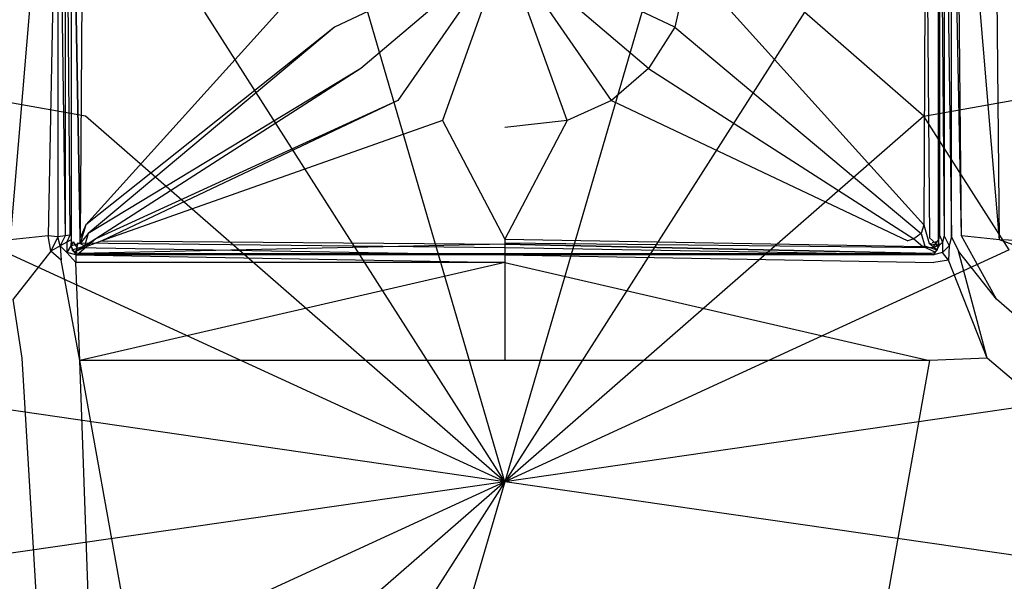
# Model space of a CAD drawing. Extents: x 0 to 1.7, y -0.9 to 0.
# Tile 4 of 8: x 0.74 to 0.96, y -0.24 to -0.11. Entities that reach past the tile are written whole.
import ezdxf

# ---------------------------------------------------------------- set-up
doc = ezdxf.new("R2010")
doc.units = 0
doc.layers.add('L0_ABDCKG_ABLAUF_N_UDA1790ARA24', color=7, linetype='CONTINUOUS')
doc.layers.add('L1_WANNE_N_UDA1790ARA248V___0__', color=7, linetype='CONTINUOUS')

msp = doc.modelspace()

# ---------------------------------------------------------------- linework, layer by layer
at = {"layer": 'L0_ABDCKG_ABLAUF_N_UDA1790ARA24', "color": 8}
for points, invisible_edges in [([(0.755333, -0.160847, 0.039604), (0.753333, -0.05076, 0.037604), (0.753332, -0.162588, 0.037604), (0.755333, -0.160847, 0.039604)], 14), ([(0.753332, -0.050807, 0.035769), (0.753332, -0.162588, 0.037604), (0.753333, -0.05076, 0.037604), (0.753332, -0.050807, 0.035769)], 14), ([(0.753332, -0.162588, 0.037604), (0.753332, -0.050807, 0.035769), (0.753332, -0.162603, 0.035769), (0.753332, -0.162588, 0.037604)], 13), ([(0.753333, -0.05076, 0.037604), (0.755333, -0.160847, 0.039604), (0.755122, -0.05076, 0.039604), (0.753333, -0.05076, 0.037604)], 14), ([(0.755333, -0.160847, 0.039604), (0.75611, -0.056164, 0.039604), (0.755122, -0.05076, 0.039604), (0.755333, -0.160847, 0.039604)], 13), ([(0.94389, -0.056164, 0.039604), (0.944667, -0.160847, 0.039604), (0.944878, -0.05076, 0.039604), (0.94389, -0.056164, 0.039604)], 14), ([(0.946667, -0.05076, 0.037604), (0.944878, -0.05076, 0.039604), (0.944667, -0.160847, 0.039604), (0.946667, -0.05076, 0.037604)], 14), ([(0.946668, -0.162588, 0.037604), (0.946667, -0.05076, 0.037604), (0.944667, -0.160847, 0.039604), (0.946668, -0.162588, 0.037604)], 14), ([(0.946668, -0.162588, 0.037604), (0.946668, -0.050807, 0.035769), (0.946667, -0.05076, 0.037604), (0.946668, -0.162588, 0.037604)], 14), ([(0.946668, -0.050807, 0.035769), (0.946668, -0.162588, 0.037604), (0.946668, -0.162603, 0.035769), (0.946668, -0.050807, 0.035769)], 13), ([(0.75611, -0.056164, 0.039604), (0.755333, -0.160847, 0.039604), (0.756588, -0.157929, 0.039604), (0.75611, -0.056164, 0.039604)], 14), ([(0.756588, -0.157929, 0.039604), (0.808998, -0.099851, 0.039604), (0.75611, -0.056164, 0.039604), (0.756588, -0.157929, 0.039604)], 13), ([(0.891002, -0.099851, 0.039604), (0.943412, -0.157929, 0.039604), (0.94389, -0.056164, 0.039604), (0.891002, -0.099851, 0.039604)], 14), ([(0.944667, -0.160847, 0.039604), (0.94389, -0.056164, 0.039604), (0.943412, -0.157929, 0.039604), (0.944667, -0.160847, 0.039604)], 13), ([(0.85, -0.095835, 0.039604), (0.808998, -0.099851, 0.039604), (0.812068, -0.113845, 0.039604), (0.85, -0.095835, 0.039604)], 14), ([(0.85, -0.095835, 0.039604), (0.812068, -0.113845, 0.039604), (0.817947, -0.123029, 0.039604), (0.85, -0.095835, 0.039604)], 14), ([(0.85, -0.095835, 0.039604), (0.817947, -0.123029, 0.039604), (0.826195, -0.130166, 0.039604), (0.85, -0.095835, 0.039604)], 14), ([(0.85, -0.095835, 0.039604), (0.826195, -0.130166, 0.039604), (0.836099, -0.134684, 0.039604), (0.85, -0.095835, 0.039604)], 14), ([(0.85, -0.095835, 0.039604), (0.836099, -0.134684, 0.039604), (0.85, -0.136214, 0.039604), (0.85, -0.095835, 0.039604)], 14), ([(0.891002, -0.099851, 0.039604), (0.85, -0.095835, 0.039604), (0.887932, -0.113845, 0.039604), (0.891002, -0.099851, 0.039604)], 14), ([(0.863901, -0.134684, 0.039604), (0.85, -0.095835, 0.039604), (0.85, -0.136214, 0.039604), (0.863901, -0.134684, 0.039604)], 14), ([(0.887932, -0.113845, 0.039604), (0.85, -0.095835, 0.039604), (0.882053, -0.123029, 0.039604), (0.887932, -0.113845, 0.039604)], 14), ([(0.882053, -0.123029, 0.039604), (0.85, -0.095835, 0.039604), (0.873805, -0.130166, 0.039604), (0.882053, -0.123029, 0.039604)], 14), ([(0.873805, -0.130166, 0.039604), (0.85, -0.095835, 0.039604), (0.863901, -0.134684, 0.039604), (0.873805, -0.130166, 0.039604)], 14), ([(0.808998, -0.099851, 0.039604), (0.756588, -0.157929, 0.039604), (0.812068, -0.113845, 0.039604), (0.808998, -0.099851, 0.039604)], 14), ([(0.943412, -0.157929, 0.039604), (0.891002, -0.099851, 0.039604), (0.887932, -0.113845, 0.039604), (0.943412, -0.157929, 0.039604)], 13), ([(0.757169, -0.159861, 0.039604), (0.812068, -0.113845, 0.039604), (0.756588, -0.157929, 0.039604), (0.757169, -0.159861, 0.039604)], 13), ([(0.812068, -0.113845, 0.039604), (0.757169, -0.159861, 0.039604), (0.817947, -0.123029, 0.039604), (0.812068, -0.113845, 0.039604)], 14), ([(0.942831, -0.159861, 0.039604), (0.887932, -0.113845, 0.039604), (0.882053, -0.123029, 0.039604), (0.942831, -0.159861, 0.039604)], 13), ([(0.887932, -0.113845, 0.039604), (0.942831, -0.159861, 0.039604), (0.943412, -0.157929, 0.039604), (0.887932, -0.113845, 0.039604)], 14), ([(0.758825, -0.161029, 0.039604), (0.817947, -0.123029, 0.039604), (0.757169, -0.159861, 0.039604), (0.758825, -0.161029, 0.039604)], 13), ([(0.817947, -0.123029, 0.039604), (0.758825, -0.161029, 0.039604), (0.826195, -0.130166, 0.039604), (0.817947, -0.123029, 0.039604)], 14), ([(0.941175, -0.161029, 0.039604), (0.882053, -0.123029, 0.039604), (0.873805, -0.130166, 0.039604), (0.941175, -0.161029, 0.039604)], 13), ([(0.882053, -0.123029, 0.039604), (0.941175, -0.161029, 0.039604), (0.942831, -0.159861, 0.039604), (0.882053, -0.123029, 0.039604)], 14), ([(0.760161, -0.161478, 0.039604), (0.826195, -0.130166, 0.039604), (0.758825, -0.161029, 0.039604), (0.760161, -0.161478, 0.039604)], 13), ([(0.826195, -0.130166, 0.039604), (0.760161, -0.161478, 0.039604), (0.836099, -0.134684, 0.039604), (0.826195, -0.130166, 0.039604)], 14), ([(0.939839, -0.161478, 0.039604), (0.873805, -0.130166, 0.039604), (0.863901, -0.134684, 0.039604), (0.939839, -0.161478, 0.039604)], 13), ([(0.873805, -0.130166, 0.039604), (0.939839, -0.161478, 0.039604), (0.941175, -0.161029, 0.039604), (0.873805, -0.130166, 0.039604)], 14), ([(0.85, -0.161144, 0.039604), (0.836099, -0.134684, 0.039604), (0.760161, -0.161478, 0.039604), (0.85, -0.161144, 0.039604)], 13), ([(0.836099, -0.134684, 0.039604), (0.85, -0.161144, 0.039604), (0.85, -0.136214, 0.039604), (0.836099, -0.134684, 0.039604)], 14), ([(0.85, -0.161144, 0.039604), (0.863901, -0.134684, 0.039604), (0.85, -0.136214, 0.039604), (0.85, -0.161144, 0.039604)], 13), ([(0.863901, -0.134684, 0.039604), (0.85, -0.161144, 0.039604), (0.939839, -0.161478, 0.039604), (0.863901, -0.134684, 0.039604)], 14), ([(0.755387, -0.16209, 0.039604), (0.756588, -0.157929, 0.039604), (0.755333, -0.160847, 0.039604), (0.755387, -0.16209, 0.039604)], 13), ([(0.756588, -0.157929, 0.039604), (0.755387, -0.16209, 0.039604), (0.757169, -0.159861, 0.039604), (0.756588, -0.157929, 0.039604)], 14), ([(0.944613, -0.16209, 0.039604), (0.943412, -0.157929, 0.039604), (0.942831, -0.159861, 0.039604), (0.944613, -0.16209, 0.039604)], 13), ([(0.943412, -0.157929, 0.039604), (0.944613, -0.16209, 0.039604), (0.944667, -0.160847, 0.039604), (0.943412, -0.157929, 0.039604)], 14), ([(0.756347, -0.162693, 0.039604), (0.757169, -0.159861, 0.039604), (0.755387, -0.16209, 0.039604), (0.756347, -0.162693, 0.039604)], 13), ([(0.757169, -0.159861, 0.039604), (0.756347, -0.162693, 0.039604), (0.758825, -0.161029, 0.039604), (0.757169, -0.159861, 0.039604)], 14), ([(0.943653, -0.162693, 0.039604), (0.942831, -0.159861, 0.039604), (0.941175, -0.161029, 0.039604), (0.943653, -0.162693, 0.039604)], 13), ([(0.942831, -0.159861, 0.039604), (0.943653, -0.162693, 0.039604), (0.944613, -0.16209, 0.039604), (0.942831, -0.159861, 0.039604)], 14), ([(0.755387, -0.16209, 0.039604), (0.755333, -0.160847, 0.039604), (0.753332, -0.162588, 0.037604), (0.755387, -0.16209, 0.039604)], 14), ([(0.755387, -0.16209, 0.039604), (0.753332, -0.162588, 0.037604), (0.753593, -0.163561, 0.037604), (0.755387, -0.16209, 0.039604)], 14), ([(0.756347, -0.162693, 0.039604), (0.755387, -0.16209, 0.039604), (0.753593, -0.163561, 0.037604), (0.756347, -0.162693, 0.039604)], 14), ([(0.756814, -0.162757, 0.039604), (0.755021, -0.164277, 0.037604), (0.85, -0.162245, 0.039604), (0.756814, -0.162757, 0.039604)], 14), ([(0.85, -0.162245, 0.039604), (0.755021, -0.164277, 0.037604), (0.85, -0.164277, 0.037604), (0.85, -0.162245, 0.039604)], 14), ([(0.756814, -0.162757, 0.039604), (0.758825, -0.161029, 0.039604), (0.756347, -0.162693, 0.039604), (0.756814, -0.162757, 0.039604)], 13), ([(0.758825, -0.161029, 0.039604), (0.756814, -0.162757, 0.039604), (0.760161, -0.161478, 0.039604), (0.758825, -0.161029, 0.039604)], 14), ([(0.85, -0.162245, 0.039604), (0.760161, -0.161478, 0.039604), (0.756814, -0.162757, 0.039604), (0.85, -0.162245, 0.039604)], 13), ([(0.760161, -0.161478, 0.039604), (0.85, -0.162245, 0.039604), (0.85, -0.161144, 0.039604), (0.760161, -0.161478, 0.039604)], 14), ([(0.943186, -0.162757, 0.039604), (0.85, -0.161144, 0.039604), (0.85, -0.162245, 0.039604), (0.943186, -0.162757, 0.039604)], 13), ([(0.85, -0.161144, 0.039604), (0.943186, -0.162757, 0.039604), (0.939839, -0.161478, 0.039604), (0.85, -0.161144, 0.039604)], 14), ([(0.944979, -0.164277, 0.037604), (0.85, -0.162245, 0.039604), (0.85, -0.164277, 0.037604), (0.944979, -0.164277, 0.037604)], 14), ([(0.85, -0.162245, 0.039604), (0.944979, -0.164277, 0.037604), (0.943186, -0.162757, 0.039604), (0.85, -0.162245, 0.039604)], 14), ([(0.943186, -0.162757, 0.039604), (0.941175, -0.161029, 0.039604), (0.939839, -0.161478, 0.039604), (0.943186, -0.162757, 0.039604)], 13), ([(0.941175, -0.161029, 0.039604), (0.943186, -0.162757, 0.039604), (0.943653, -0.162693, 0.039604), (0.941175, -0.161029, 0.039604)], 14), ([(0.946407, -0.163561, 0.037604), (0.944613, -0.16209, 0.039604), (0.943653, -0.162693, 0.039604), (0.946407, -0.163561, 0.037604)], 14), ([(0.946668, -0.162588, 0.037604), (0.944667, -0.160847, 0.039604), (0.944613, -0.16209, 0.039604), (0.946668, -0.162588, 0.037604)], 14), ([(0.946668, -0.162588, 0.037604), (0.944613, -0.16209, 0.039604), (0.946407, -0.163561, 0.037604), (0.946668, -0.162588, 0.037604)], 14), ([(0.753332, -0.162603, 0.035769), (0.753593, -0.163561, 0.037604), (0.753332, -0.162588, 0.037604), (0.753332, -0.162603, 0.035769)], 14), ([(0.753593, -0.163561, 0.037604), (0.753332, -0.162603, 0.035769), (0.753592, -0.163576, 0.035769), (0.753593, -0.163561, 0.037604)], 13), ([(0.753592, -0.163576, 0.035769), (0.754049, -0.164017, 0.037604), (0.753593, -0.163561, 0.037604), (0.753592, -0.163576, 0.035769)], 14), ([(0.754049, -0.164017, 0.037604), (0.753592, -0.163576, 0.035769), (0.754048, -0.164031, 0.035769), (0.754049, -0.164017, 0.037604)], 13), ([(0.756347, -0.162693, 0.039604), (0.753593, -0.163561, 0.037604), (0.754049, -0.164017, 0.037604), (0.756347, -0.162693, 0.039604)], 14), ([(0.754048, -0.164031, 0.035769), (0.755021, -0.164277, 0.037604), (0.754049, -0.164017, 0.037604), (0.754048, -0.164031, 0.035769)], 14), ([(0.755021, -0.164277, 0.037604), (0.754048, -0.164031, 0.035769), (0.755021, -0.164292, 0.035769), (0.755021, -0.164277, 0.037604)], 13), ([(0.756347, -0.162693, 0.039604), (0.754049, -0.164017, 0.037604), (0.756814, -0.162757, 0.039604), (0.756347, -0.162693, 0.039604)], 14), ([(0.756814, -0.162757, 0.039604), (0.754049, -0.164017, 0.037604), (0.755021, -0.164277, 0.037604), (0.756814, -0.162757, 0.039604)], 14), ([(0.85, -0.164277, 0.037604), (0.755021, -0.164292, 0.035769), (0.85, -0.164292, 0.035769), (0.85, -0.164277, 0.037604)], 13), ([(0.755021, -0.164292, 0.035769), (0.85, -0.164277, 0.037604), (0.755021, -0.164277, 0.037604), (0.755021, -0.164292, 0.035769)], 14), ([(0.944979, -0.164277, 0.037604), (0.85, -0.164292, 0.035769), (0.944979, -0.164292, 0.035769), (0.944979, -0.164277, 0.037604)], 13), ([(0.85, -0.164292, 0.035769), (0.944979, -0.164277, 0.037604), (0.85, -0.164277, 0.037604), (0.85, -0.164292, 0.035769)], 14), ([(0.943653, -0.162693, 0.039604), (0.943186, -0.162757, 0.039604), (0.945951, -0.164017, 0.037604), (0.943653, -0.162693, 0.039604)], 14), ([(0.945951, -0.164017, 0.037604), (0.943186, -0.162757, 0.039604), (0.944979, -0.164277, 0.037604), (0.945951, -0.164017, 0.037604)], 14), ([(0.946407, -0.163561, 0.037604), (0.943653, -0.162693, 0.039604), (0.945951, -0.164017, 0.037604), (0.946407, -0.163561, 0.037604)], 14), ([(0.945951, -0.164017, 0.037604), (0.944979, -0.164292, 0.035769), (0.945952, -0.164031, 0.035769), (0.945951, -0.164017, 0.037604)], 13), ([(0.944979, -0.164292, 0.035769), (0.945951, -0.164017, 0.037604), (0.944979, -0.164277, 0.037604), (0.944979, -0.164292, 0.035769)], 14), ([(0.945951, -0.164017, 0.037604), (0.946408, -0.163576, 0.035769), (0.946407, -0.163561, 0.037604), (0.945951, -0.164017, 0.037604)], 14), ([(0.946408, -0.163576, 0.035769), (0.945951, -0.164017, 0.037604), (0.945952, -0.164031, 0.035769), (0.946408, -0.163576, 0.035769)], 13), ([(0.946407, -0.163561, 0.037604), (0.946668, -0.162603, 0.035769), (0.946668, -0.162588, 0.037604), (0.946407, -0.163561, 0.037604)], 14), ([(0.946668, -0.162603, 0.035769), (0.946407, -0.163561, 0.037604), (0.946408, -0.163576, 0.035769), (0.946668, -0.162603, 0.035769)], 13)]:
    msp.add_3dface(points, dxfattribs=dict(at, invisible_edges=invisible_edges))
at = {"layer": 'L1_WANNE_N_UDA1790ARA248V___0__', "color": 8}
for points, invisible_edges in [([(0.006607, -0.000198), (0.756572, -0.133688), (0.003556, -0.00105), (0.006607, -0.000198)], 13), ([(0.737549, -0.163492), (0.003556, -0.00105), (0.756572, -0.133688), (0.737549, -0.163492)], 14), ([(0.756572, -0.133688), (0.006607, -0.000198), (0.783165, -0.110486), (0.756572, -0.133688)], 14), ([(1.693393, -0.000198), (0.943428, -0.133688), (0.916835, -0.110486), (1.693393, -0.000198)], 13), ([(0.943428, -0.133688), (1.693393, -0.000198), (1.696444, -0.00105), (0.943428, -0.133688)], 14), ([(1.696444, -0.00105), (0.962451, -0.163492), (0.943428, -0.133688), (1.696444, -0.00105)], 13), ([(0.749265, -0.047392, 0.037822), (0.74077, -0.047463, 0.038214), (0.739738, -0.161298, 0.039585), (0.749265, -0.047392, 0.037822)], 14), ([(0.749265, -0.047392, 0.037822), (0.739738, -0.161298, 0.039585), (0.748192, -0.160384, 0.039244), (0.749265, -0.047392, 0.037822)], 14), ([(0.750388, -0.047361, 0.037658), (0.749265, -0.047392, 0.037822), (0.748192, -0.160384, 0.039244), (0.750388, -0.047361, 0.037658)], 14), ([(0.750388, -0.047361, 0.037658), (0.748192, -0.160384, 0.039244), (0.750388, -0.160602, 0.039163), (0.750388, -0.047361, 0.037658)], 14), ([(0.752043, -0.160382, 0.034824), (0.750388, -0.047361, 0.034475), (0.750388, -0.160602, 0.034475), (0.752043, -0.160382, 0.034824)], 13), ([(0.750388, -0.047361, 0.034475), (0.752043, -0.160382, 0.034824), (0.752043, -0.047361, 0.034824), (0.750388, -0.047361, 0.034475)], 14), ([(0.750388, -0.160602, 0.037916), (0.750388, -0.047361, 0.037658), (0.750388, -0.160602, 0.039163), (0.750388, -0.160602, 0.037916)], 13), ([(0.750388, -0.047361, 0.037658), (0.750388, -0.160602, 0.037916), (0.750388, -0.047361, 0.036411), (0.750388, -0.047361, 0.037658)], 14), ([(0.750388, -0.160602, 0.034475), (0.750388, -0.047361, 0.036411), (0.750388, -0.160602, 0.037916), (0.750388, -0.160602, 0.034475)], 13), ([(0.750388, -0.047361, 0.036411), (0.750388, -0.160602, 0.034475), (0.750388, -0.047361, 0.034475), (0.750388, -0.047361, 0.036411)], 14), ([(0.753057, -0.160248, 0.035753), (0.752043, -0.047361, 0.034824), (0.752043, -0.160382, 0.034824), (0.753057, -0.160248, 0.035753)], 13), ([(0.752043, -0.047361, 0.034824), (0.753057, -0.160248, 0.035753), (0.753057, -0.047361, 0.035753), (0.752043, -0.047361, 0.034824)], 14), ([(0.947957, -0.160382, 0.034824), (0.946943, -0.047361, 0.035753), (0.946943, -0.160248, 0.035753), (0.947957, -0.160382, 0.034824)], 13), ([(0.946943, -0.047361, 0.035753), (0.947957, -0.160382, 0.034824), (0.947957, -0.047361, 0.034824), (0.946943, -0.047361, 0.035753)], 14), ([(0.949612, -0.160602, 0.034475), (0.947957, -0.047361, 0.034824), (0.947957, -0.160382, 0.034824), (0.949612, -0.160602, 0.034475)], 13), ([(0.947957, -0.047361, 0.034824), (0.949612, -0.160602, 0.034475), (0.949612, -0.047361, 0.034475), (0.947957, -0.047361, 0.034824)], 14), ([(0.949612, -0.047361, 0.037658), (0.949612, -0.160602, 0.037916), (0.949612, -0.160602, 0.039163), (0.949612, -0.047361, 0.037658)], 13), ([(0.949612, -0.160602, 0.037916), (0.949612, -0.047361, 0.037658), (0.949612, -0.047361, 0.036411), (0.949612, -0.160602, 0.037916)], 14), ([(0.951808, -0.160384, 0.039244), (0.949612, -0.047361, 0.037658), (0.949612, -0.160602, 0.039163), (0.951808, -0.160384, 0.039244)], 14), ([(0.951808, -0.160384, 0.039244), (0.950735, -0.047392, 0.037822), (0.949612, -0.047361, 0.037658), (0.951808, -0.160384, 0.039244)], 14), ([(0.949612, -0.047361, 0.036411), (0.949612, -0.160602, 0.034475), (0.949612, -0.160602, 0.037916), (0.949612, -0.047361, 0.036411)], 13), ([(0.949612, -0.160602, 0.034475), (0.949612, -0.047361, 0.036411), (0.949612, -0.047361, 0.034475), (0.949612, -0.160602, 0.034475)], 14), ([(0.960262, -0.161298, 0.039585), (0.950735, -0.047392, 0.037822), (0.951808, -0.160384, 0.039244), (0.960262, -0.161298, 0.039585)], 14), ([(0.960262, -0.161298, 0.039585), (0.95923, -0.047463, 0.038214), (0.950735, -0.047392, 0.037822), (0.960262, -0.161298, 0.039585)], 14), ([(1.578094, -0.179567, 0.046398), (0.95923, -0.047463, 0.038214), (0.960262, -0.161298, 0.039585), (1.578094, -0.179567, 0.046398)], 14), ([(1.578094, -0.179567, 0.046398), (1.577901, -0.04887, 0.04606), (0.95923, -0.047463, 0.038214), (1.578094, -0.179567, 0.046398)], 14), ([(0.85, -0.215201), (0.815171, -0.095768), (0.85, -0.090726), (0.85, -0.215201)], 14), ([(0.884829, -0.095768), (0.85, -0.215201), (0.85, -0.090726), (0.884829, -0.095768)], 14), ([(0.85, -0.215201), (0.783165, -0.110486), (0.815171, -0.095768), (0.85, -0.215201)], 14), ([(0.916835, -0.110486), (0.85, -0.215201), (0.884829, -0.095768), (0.916835, -0.110486)], 14), ([(0.85, -0.215201), (0.756572, -0.133688), (0.783165, -0.110486), (0.85, -0.215201)], 14), ([(0.943428, -0.133688), (0.85, -0.215201), (0.916835, -0.110486), (0.943428, -0.133688)], 14), ([(0.85, -0.215201), (0.737549, -0.163492), (0.756572, -0.133688), (0.85, -0.215201)], 14), ([(0.962451, -0.163492), (0.85, -0.215201), (0.943428, -0.133688), (0.962451, -0.163492)], 14), ([(0.748192, -0.160384, 0.039244), (0.739738, -0.161298, 0.039585), (0.740388, -0.174473, 0.0396), (0.748192, -0.160384, 0.039244)], 14), ([(0.748853, -0.163808, 0.03926), (0.748192, -0.160384, 0.039244), (0.740388, -0.174473, 0.0396), (0.748853, -0.163808, 0.03926)], 14), ([(0.748853, -0.163808, 0.03926), (0.750388, -0.160602, 0.039163), (0.748192, -0.160384, 0.039244), (0.748853, -0.163808, 0.03926)], 13), ([(0.750388, -0.160602, 0.039163), (0.748853, -0.163808, 0.03926), (0.750925, -0.162621, 0.039179), (0.750388, -0.160602, 0.039163)], 14), ([(0.750925, -0.162621, 0.034475), (0.752043, -0.160382, 0.034824), (0.750388, -0.160602, 0.034475), (0.750925, -0.162621, 0.034475)], 13), ([(0.750388, -0.160602, 0.037916), (0.750925, -0.162621, 0.039179), (0.750925, -0.162621, 0.037937), (0.750388, -0.160602, 0.037916)], 13), ([(0.750925, -0.162621, 0.039179), (0.750388, -0.160602, 0.037916), (0.750388, -0.160602, 0.039163), (0.750925, -0.162621, 0.039179)], 14), ([(0.750388, -0.160602, 0.034475), (0.750925, -0.162621, 0.037937), (0.750925, -0.162621, 0.034475), (0.750388, -0.160602, 0.034475)], 13), ([(0.750925, -0.162621, 0.037937), (0.750388, -0.160602, 0.034475), (0.750388, -0.160602, 0.037916), (0.750925, -0.162621, 0.037937)], 14), ([(0.752043, -0.160382, 0.034824), (0.750925, -0.162621, 0.034475), (0.752409, -0.161759, 0.034824), (0.752043, -0.160382, 0.034824)], 14), ([(0.752393, -0.164099, 0.034475), (0.752409, -0.161759, 0.034824), (0.750925, -0.162621, 0.034475), (0.752393, -0.164099, 0.034475)], 13), ([(0.752409, -0.161759, 0.034824), (0.753057, -0.160248, 0.035753), (0.752043, -0.160382, 0.034824), (0.752409, -0.161759, 0.034824)], 13), ([(0.752409, -0.161759, 0.034824), (0.752393, -0.164099, 0.034475), (0.75325, -0.162606, 0.034824), (0.752409, -0.161759, 0.034824)], 14), ([(0.753057, -0.160248, 0.035753), (0.752409, -0.161759, 0.034824), (0.753318, -0.16123, 0.035753), (0.753057, -0.160248, 0.035753)], 14), ([(0.75325, -0.162606, 0.034824), (0.753318, -0.16123, 0.035753), (0.752409, -0.161759, 0.034824), (0.75325, -0.162606, 0.034824)], 13), ([(0.753318, -0.16123, 0.035753), (0.75325, -0.162606, 0.034824), (0.753775, -0.16169, 0.035753), (0.753318, -0.16123, 0.035753)], 14), ([(0.754617, -0.162974, 0.034824), (0.753775, -0.16169, 0.035753), (0.75325, -0.162606, 0.034824), (0.754617, -0.162974, 0.034824)], 13), ([(0.753775, -0.16169, 0.035753), (0.754617, -0.162974, 0.034824), (0.75475, -0.161953, 0.035753), (0.753775, -0.16169, 0.035753)], 14), ([(0.85, -0.162974, 0.034824), (0.75475, -0.161953, 0.035753), (0.754617, -0.162974, 0.034824), (0.85, -0.162974, 0.034824)], 13), ([(0.75475, -0.161953, 0.035753), (0.85, -0.162974, 0.034824), (0.85, -0.161953, 0.035753), (0.75475, -0.161953, 0.035753)], 14), ([(0.945383, -0.162974, 0.034824), (0.85, -0.161953, 0.035753), (0.85, -0.162974, 0.034824), (0.945383, -0.162974, 0.034824)], 13), ([(0.85, -0.161953, 0.035753), (0.945383, -0.162974, 0.034824), (0.945249, -0.161953, 0.035753), (0.85, -0.161953, 0.035753)], 14), ([(0.945383, -0.162974, 0.034824), (0.946225, -0.16169, 0.035753), (0.945249, -0.161953, 0.035753), (0.945383, -0.162974, 0.034824)], 13), ([(0.946225, -0.16169, 0.035753), (0.945383, -0.162974, 0.034824), (0.94675, -0.162606, 0.034824), (0.946225, -0.16169, 0.035753)], 14), ([(0.94675, -0.162606, 0.034824), (0.946682, -0.16123, 0.035753), (0.946225, -0.16169, 0.035753), (0.94675, -0.162606, 0.034824)], 13), ([(0.947591, -0.161759, 0.034824), (0.946943, -0.160248, 0.035753), (0.946682, -0.16123, 0.035753), (0.947591, -0.161759, 0.034824)], 13), ([(0.946682, -0.16123, 0.035753), (0.94675, -0.162606, 0.034824), (0.947591, -0.161759, 0.034824), (0.946682, -0.16123, 0.035753)], 14), ([(0.947607, -0.164099, 0.034475), (0.947591, -0.161759, 0.034824), (0.94675, -0.162606, 0.034824), (0.947607, -0.164099, 0.034475)], 13), ([(0.946943, -0.160248, 0.035753), (0.947591, -0.161759, 0.034824), (0.947957, -0.160382, 0.034824), (0.946943, -0.160248, 0.035753)], 14), ([(0.949075, -0.162621, 0.034475), (0.947957, -0.160382, 0.034824), (0.947591, -0.161759, 0.034824), (0.949075, -0.162621, 0.034475)], 13), ([(0.947591, -0.161759, 0.034824), (0.947607, -0.164099, 0.034475), (0.949075, -0.162621, 0.034475), (0.947591, -0.161759, 0.034824)], 14), ([(0.947957, -0.160382, 0.034824), (0.949075, -0.162621, 0.034475), (0.949612, -0.160602, 0.034475), (0.947957, -0.160382, 0.034824)], 14), ([(0.949075, -0.162621, 0.039179), (0.949612, -0.160602, 0.037916), (0.949075, -0.162621, 0.037937), (0.949075, -0.162621, 0.039179)], 13), ([(0.949612, -0.160602, 0.037916), (0.949075, -0.162621, 0.039179), (0.949612, -0.160602, 0.039163), (0.949612, -0.160602, 0.037916)], 14), ([(0.951147, -0.163808, 0.03926), (0.949612, -0.160602, 0.039163), (0.949075, -0.162621, 0.039179), (0.951147, -0.163808, 0.03926)], 13), ([(0.949075, -0.162621, 0.037937), (0.949612, -0.160602, 0.034475), (0.949075, -0.162621, 0.034475), (0.949075, -0.162621, 0.037937)], 13), ([(0.949612, -0.160602, 0.034475), (0.949075, -0.162621, 0.037937), (0.949612, -0.160602, 0.037916), (0.949612, -0.160602, 0.034475)], 14), ([(0.949612, -0.160602, 0.039163), (0.951147, -0.163808, 0.03926), (0.951808, -0.160384, 0.039244), (0.949612, -0.160602, 0.039163)], 14), ([(0.959612, -0.174473, 0.0396), (0.951808, -0.160384, 0.039244), (0.951147, -0.163808, 0.03926), (0.959612, -0.174473, 0.0396)], 14), ([(0.960262, -0.161298, 0.039585), (0.951808, -0.160384, 0.039244), (0.959612, -0.174473, 0.0396), (0.960262, -0.161298, 0.039585)], 14), ([(1.577669, -0.387627, 0.046402), (0.960262, -0.161298, 0.039585), (0.959612, -0.174473, 0.0396), (1.577669, -0.387627, 0.046402)], 14), ([(1.578094, -0.179567, 0.046398), (0.960262, -0.161298, 0.039585), (1.577669, -0.387627, 0.046402), (1.578094, -0.179567, 0.046398)], 14), ([(0.85, -0.215201), (0.727636, -0.197487), (0.737549, -0.163492), (0.85, -0.215201)], 14), ([(0.748853, -0.163808, 0.03926), (0.740388, -0.174473, 0.0396), (0.742428, -0.187676, 0.039618), (0.748853, -0.163808, 0.03926)], 14), ([(0.751083, -0.165764, 0.039278), (0.748853, -0.163808, 0.03926), (0.742428, -0.187676, 0.039618), (0.751083, -0.165764, 0.039278)], 14), ([(0.751083, -0.165764, 0.039278), (0.750925, -0.162621, 0.039179), (0.748853, -0.163808, 0.03926), (0.751083, -0.165764, 0.039278)], 13), ([(0.752393, -0.164099, 0.037955), (0.750925, -0.162621, 0.039179), (0.752393, -0.164099, 0.039197), (0.752393, -0.164099, 0.037955)], 13), ([(0.750925, -0.162621, 0.039179), (0.752393, -0.164099, 0.037955), (0.750925, -0.162621, 0.037937), (0.750925, -0.162621, 0.039179)], 14), ([(0.750925, -0.162621, 0.039179), (0.751083, -0.165764, 0.039278), (0.752393, -0.164099, 0.039197), (0.750925, -0.162621, 0.039179)], 14), ([(0.752393, -0.164099, 0.034475), (0.750925, -0.162621, 0.037937), (0.752393, -0.164099, 0.037955), (0.752393, -0.164099, 0.034475)], 13), ([(0.750925, -0.162621, 0.037937), (0.752393, -0.164099, 0.034475), (0.750925, -0.162621, 0.034475), (0.750925, -0.162621, 0.037937)], 14), ([(0.754374, -0.166294, 0.039352), (0.752393, -0.164099, 0.039197), (0.751083, -0.165764, 0.039278), (0.754374, -0.166294, 0.039352)], 14), ([(0.754399, -0.164641, 0.034475), (0.75325, -0.162606, 0.034824), (0.752393, -0.164099, 0.034475), (0.754399, -0.164641, 0.034475)], 13), ([(0.752393, -0.164099, 0.039197), (0.754399, -0.164641, 0.037966), (0.752393, -0.164099, 0.037955), (0.752393, -0.164099, 0.039197)], 13), ([(0.754399, -0.164641, 0.037966), (0.752393, -0.164099, 0.039197), (0.754399, -0.164641, 0.039213), (0.754399, -0.164641, 0.037966)], 14), ([(0.754399, -0.164641, 0.039213), (0.752393, -0.164099, 0.039197), (0.754374, -0.166294, 0.039352), (0.754399, -0.164641, 0.039213)], 14), ([(0.752393, -0.164099, 0.034475), (0.754399, -0.164641, 0.037966), (0.754399, -0.164641, 0.034475), (0.752393, -0.164099, 0.034475)], 13), ([(0.754399, -0.164641, 0.037966), (0.752393, -0.164099, 0.034475), (0.752393, -0.164099, 0.037955), (0.754399, -0.164641, 0.037966)], 14), ([(0.75325, -0.162606, 0.034824), (0.754399, -0.164641, 0.034475), (0.754617, -0.162974, 0.034824), (0.75325, -0.162606, 0.034824)], 14), ([(0.85, -0.164641, 0.034475), (0.754617, -0.162974, 0.034824), (0.754399, -0.164641, 0.034475), (0.85, -0.164641, 0.034475)], 13), ([(0.754617, -0.162974, 0.034824), (0.85, -0.164641, 0.034475), (0.85, -0.162974, 0.034824), (0.754617, -0.162974, 0.034824)], 14), ([(0.945601, -0.164641, 0.034475), (0.85, -0.162974, 0.034824), (0.85, -0.164641, 0.034475), (0.945601, -0.164641, 0.034475)], 13), ([(0.85, -0.162974, 0.034824), (0.945601, -0.164641, 0.034475), (0.945383, -0.162974, 0.034824), (0.85, -0.162974, 0.034824)], 14), ([(0.972364, -0.197487), (0.85, -0.215201), (0.962451, -0.163492), (0.972364, -0.197487)], 14), ([(0.945601, -0.164641, 0.034475), (0.94675, -0.162606, 0.034824), (0.945383, -0.162974, 0.034824), (0.945601, -0.164641, 0.034475)], 13), ([(0.94675, -0.162606, 0.034824), (0.945601, -0.164641, 0.034475), (0.947607, -0.164099, 0.034475), (0.94675, -0.162606, 0.034824)], 14), ([(0.945601, -0.164641, 0.037966), (0.947607, -0.164099, 0.039197), (0.947607, -0.164099, 0.037955), (0.945601, -0.164641, 0.037966)], 13), ([(0.947607, -0.164099, 0.039197), (0.945601, -0.164641, 0.037966), (0.945601, -0.164641, 0.039213), (0.947607, -0.164099, 0.039197)], 14), ([(0.947607, -0.164099, 0.039197), (0.945601, -0.164641, 0.039213), (0.945626, -0.166294, 0.039352), (0.947607, -0.164099, 0.039197)], 14), ([(0.945601, -0.164641, 0.037966), (0.947607, -0.164099, 0.034475), (0.945601, -0.164641, 0.034475), (0.945601, -0.164641, 0.037966)], 13), ([(0.947607, -0.164099, 0.034475), (0.945601, -0.164641, 0.037966), (0.947607, -0.164099, 0.037955), (0.947607, -0.164099, 0.034475)], 14), ([(0.948917, -0.165764, 0.039278), (0.947607, -0.164099, 0.039197), (0.945626, -0.166294, 0.039352), (0.948917, -0.165764, 0.039278)], 14), ([(0.949075, -0.162621, 0.039179), (0.947607, -0.164099, 0.037955), (0.947607, -0.164099, 0.039197), (0.949075, -0.162621, 0.039179)], 13), ([(0.947607, -0.164099, 0.037955), (0.949075, -0.162621, 0.039179), (0.949075, -0.162621, 0.037937), (0.947607, -0.164099, 0.037955)], 14), ([(0.948917, -0.165764, 0.039278), (0.949075, -0.162621, 0.039179), (0.947607, -0.164099, 0.039197), (0.948917, -0.165764, 0.039278)], 13), ([(0.949075, -0.162621, 0.037937), (0.947607, -0.164099, 0.034475), (0.947607, -0.164099, 0.037955), (0.949075, -0.162621, 0.037937)], 13), ([(0.947607, -0.164099, 0.034475), (0.949075, -0.162621, 0.037937), (0.949075, -0.162621, 0.034475), (0.947607, -0.164099, 0.034475)], 14), ([(0.949075, -0.162621, 0.039179), (0.948917, -0.165764, 0.039278), (0.951147, -0.163808, 0.03926), (0.949075, -0.162621, 0.039179)], 14), ([(0.957572, -0.187676, 0.039618), (0.951147, -0.163808, 0.03926), (0.948917, -0.165764, 0.039278), (0.957572, -0.187676, 0.039618)], 14), ([(0.959612, -0.174473, 0.0396), (0.951147, -0.163808, 0.03926), (0.957572, -0.187676, 0.039618), (0.959612, -0.174473, 0.0396)], 14), ([(0.755306, -0.188204, 0.039689), (0.751083, -0.165764, 0.039278), (0.742428, -0.187676, 0.039618), (0.755306, -0.188204, 0.039689)], 14), ([(0.755306, -0.188204, 0.039689), (0.754374, -0.166294, 0.039352), (0.751083, -0.165764, 0.039278), (0.755306, -0.188204, 0.039689)], 14), ([(0.85, -0.166294, 0.039276), (0.754399, -0.164641, 0.039213), (0.754374, -0.166294, 0.039352), (0.85, -0.166294, 0.039276)], 13), ([(0.755306, -0.188204, 0.039689), (0.85, -0.166294, 0.039276), (0.754374, -0.166294, 0.039352), (0.755306, -0.188204, 0.039689)], 13), ([(0.754399, -0.164641, 0.039213), (0.85, -0.166294, 0.039276), (0.85, -0.164641, 0.039135), (0.754399, -0.164641, 0.039213)], 14), ([(0.754399, -0.164641, 0.037966), (0.85, -0.164641, 0.034475), (0.754399, -0.164641, 0.034475), (0.754399, -0.164641, 0.037966)], 13), ([(0.85, -0.164641, 0.034475), (0.754399, -0.164641, 0.037966), (0.85, -0.164641, 0.037888), (0.85, -0.164641, 0.034475)], 14), ([(0.754399, -0.164641, 0.037966), (0.85, -0.164641, 0.039135), (0.85, -0.164641, 0.037888), (0.754399, -0.164641, 0.037966)], 13), ([(0.85, -0.164641, 0.039135), (0.754399, -0.164641, 0.037966), (0.754399, -0.164641, 0.039213), (0.85, -0.164641, 0.039135)], 14), ([(0.85, -0.166294, 0.039276), (0.755306, -0.188204, 0.039689), (0.85, -0.188204, 0.039615), (0.85, -0.166294, 0.039276)], 14), ([(0.945626, -0.166294, 0.039352), (0.85, -0.164641, 0.039135), (0.85, -0.166294, 0.039276), (0.945626, -0.166294, 0.039352)], 13), ([(0.85, -0.164641, 0.039135), (0.945626, -0.166294, 0.039352), (0.945601, -0.164641, 0.039213), (0.85, -0.164641, 0.039135)], 14), ([(0.85, -0.164641, 0.037888), (0.945601, -0.164641, 0.034475), (0.85, -0.164641, 0.034475), (0.85, -0.164641, 0.037888)], 13), ([(0.945601, -0.164641, 0.034475), (0.85, -0.164641, 0.037888), (0.945601, -0.164641, 0.037966), (0.945601, -0.164641, 0.034475)], 14), ([(0.85, -0.164641, 0.039135), (0.945601, -0.164641, 0.037966), (0.85, -0.164641, 0.037888), (0.85, -0.164641, 0.039135)], 13), ([(0.945601, -0.164641, 0.037966), (0.85, -0.164641, 0.039135), (0.945601, -0.164641, 0.039213), (0.945601, -0.164641, 0.037966)], 14), ([(0.944694, -0.188204, 0.039689), (0.85, -0.166294, 0.039276), (0.85, -0.188204, 0.039615), (0.944694, -0.188204, 0.039689)], 13), ([(0.85, -0.166294, 0.039276), (0.944694, -0.188204, 0.039689), (0.945626, -0.166294, 0.039352), (0.85, -0.166294, 0.039276)], 14), ([(0.948917, -0.165764, 0.039278), (0.945626, -0.166294, 0.039352), (0.944694, -0.188204, 0.039689), (0.948917, -0.165764, 0.039278)], 14), ([(0.957572, -0.187676, 0.039618), (0.948917, -0.165764, 0.039278), (0.944694, -0.188204, 0.039689), (0.957572, -0.187676, 0.039618)], 14), ([(0.742428, -0.187676, 0.039618), (0.740388, -0.174473, 0.0396), (0.120562, -0.717825, 0.046406), (0.742428, -0.187676, 0.039618)], 14), ([(1.579438, -0.717825, 0.046406), (0.959612, -0.174473, 0.0396), (0.957572, -0.187676, 0.039618), (1.579438, -0.717825, 0.046406)], 14), ([(1.579438, -0.717825, 0.046406), (1.577669, -0.387627, 0.046402), (0.959612, -0.174473, 0.0396), (1.579438, -0.717825, 0.046406)], 14), ([(0.773946, -0.718307, 0.046421), (0.742428, -0.187676, 0.039618), (0.120562, -0.717825, 0.046406), (0.773946, -0.718307, 0.046421)], 14), ([(0.773946, -0.718307, 0.046421), (0.755306, -0.188204, 0.039689), (0.742428, -0.187676, 0.039618), (0.773946, -0.718307, 0.046421)], 14), ([(0.85, -0.718307, 0.046402), (0.755306, -0.188204, 0.039689), (0.773946, -0.718307, 0.046421), (0.85, -0.718307, 0.046402)], 14), ([(0.85, -0.188204, 0.039615), (0.755306, -0.188204, 0.039689), (0.85, -0.718307, 0.046402), (0.85, -0.188204, 0.039615)], 14), ([(0.944694, -0.188204, 0.039689), (0.85, -0.188204, 0.039615), (0.85, -0.718307, 0.046402), (0.944694, -0.188204, 0.039689)], 14), ([(0.944694, -0.188204, 0.039689), (0.85, -0.718307, 0.046402), (0.926054, -0.718307, 0.046421), (0.944694, -0.188204, 0.039689)], 14), ([(0.957572, -0.187676, 0.039618), (0.944694, -0.188204, 0.039689), (0.926054, -0.718307, 0.046421), (0.957572, -0.187676, 0.039618)], 14), ([(1.579438, -0.717825, 0.046406), (0.957572, -0.187676, 0.039618), (0.926054, -0.718307, 0.046421), (1.579438, -0.717825, 0.046406)], 14), ([(0.85, -0.215201), (0.727636, -0.232916), (0.727636, -0.197487), (0.85, -0.215201)], 14), ([(0.972364, -0.232916), (0.85, -0.215201), (0.972364, -0.197487), (0.972364, -0.232916)], 14), ([(0.85, -0.215201), (0.737549, -0.26691), (0.727636, -0.232916), (0.85, -0.215201)], 14), ([(0.85, -0.215201), (0.756572, -0.296715), (0.737549, -0.26691), (0.85, -0.215201)], 14), ([(0.85, -0.215201), (0.783165, -0.319916), (0.756572, -0.296715), (0.85, -0.215201)], 14), ([(0.85, -0.215201), (0.815171, -0.334634), (0.783165, -0.319916), (0.85, -0.215201)], 14), ([(0.85, -0.339676), (0.815171, -0.334634), (0.85, -0.215201), (0.85, -0.339676)], 14), ([(0.972364, -0.232916), (0.962451, -0.26691), (0.85, -0.215201), (0.972364, -0.232916)], 14), ([(0.884829, -0.334634), (0.85, -0.339676), (0.85, -0.215201), (0.884829, -0.334634)], 14), ([(0.962451, -0.26691), (0.943428, -0.296715), (0.85, -0.215201), (0.962451, -0.26691)], 14), ([(0.943428, -0.296715), (0.916835, -0.319916), (0.85, -0.215201), (0.943428, -0.296715)], 14), ([(0.916835, -0.319916), (0.884829, -0.334634), (0.85, -0.215201), (0.916835, -0.319916)], 14)]:
    msp.add_3dface(points, dxfattribs=dict(at, invisible_edges=invisible_edges))

doc.saveas('drawing.dxf')
